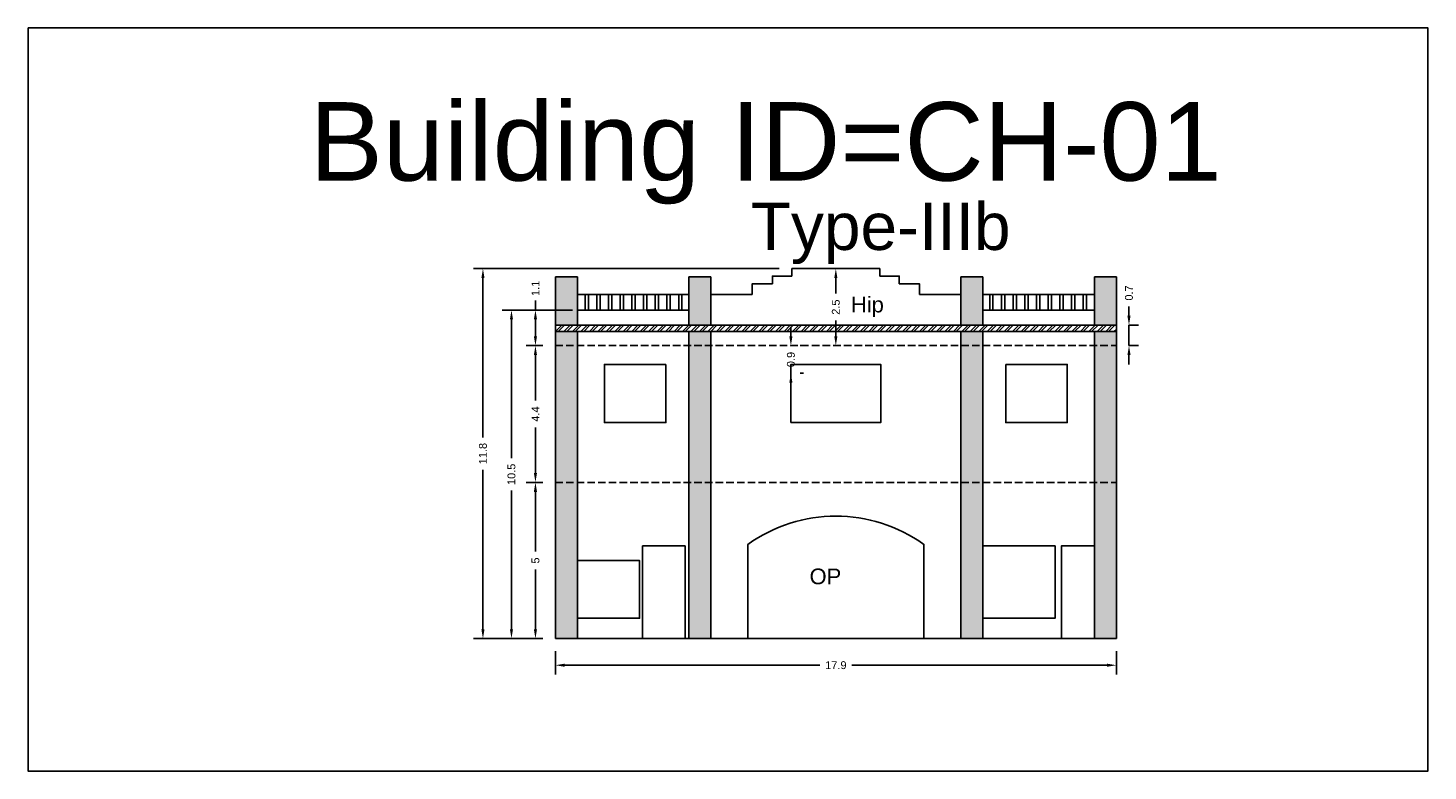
# Model space of a CAD drawing. Header units: metres. Extents: x 3416649 to 3417085, y -6712799 to -6712690.
# Tile 2 of 13: x 3416649 to 3416694, y -6712714 to -6712690. Entities that reach past the tile are written whole.
import ezdxf

# ---------------------------------------------------------------- set-up
doc = ezdxf.new("R2010")
doc.units = ezdxf.units.M
doc.linetypes.add('ACAD_ISO02W100', pattern=[15, 12, -3])
doc.layers.add('Dotted', color=7, linetype='ACAD_ISO02W100', plot=False)
doc.styles.get("Standard").update_dxf_attribs({"font": 'arial.ttf'})
doc.dimstyles.new('ISO-25', dxfattribs={"dimtxt": 0.25, "dimasz": 0.3, "dimexe": 0.3, "dimexo": 0.4, "dimgap": 0.2, "dimtad": 0, "dimdec": 1, "dimdsep": 46, "dimtxsty": 'Standard', "dimcen": 2.5, "dimadec": 0, "dimazin": 0, "dimtfac": 1, "dimtdec": 1, "dimtmove": 0, "dimatfit": 3, "dimfxl": 1, "dimarcsym": 0})

# ---------------------------------------------------------------- blocks, each defined once
blk = doc.blocks.new('*D4')
at = {"color": 0, "lineweight": -2, "transparency": 16777216}
for p, q in [((3416665.765, -6712704.551), (3416665.232, -6712704.551)), ((3416665.532, -6712704.851), (3416665.532, -6712706.754)), ((3416665.532, -6712709.223), (3416665.532, -6712707.32)), ((3416665.765, -6712709.523), (3416665.232, -6712709.523))]:
    blk.add_line(p, q, dxfattribs=at)
at = {"color": 0, "transparency": 16777216}
for points in [[(3416665.482, -6712704.851), (3416665.582, -6712704.851), (3416665.532, -6712704.551)], [(3416665.482, -6712709.223), (3416665.582, -6712709.223), (3416665.532, -6712709.523)]]:
    blk.add_solid(points, dxfattribs=at)
at = {"layer": 'Defpoints', "color": 0, "transparency": 16777216}
for p in [(3416665.532, -6712704.551), (3416666.165, -6712704.551), (3416666.165, -6712709.523)]:
    blk.add_point(p, dxfattribs=at)
at = {"color": 0, "transparency": 16777216, "insert": (3416665.532, -6712707.037), "char_height": 0.25, "attachment_point": 5, "rotation": 90}
blk.add_mtext('5', dxfattribs=at)
blk = doc.blocks.new('*D5')
at = {"color": 0, "lineweight": -2, "transparency": 16777216}
for p, q in [((3416665.765, -6712700.196), (3416665.232, -6712700.196)), ((3416665.532, -6712700.496), (3416665.532, -6712701.941)), ((3416665.532, -6712704.251), (3416665.532, -6712702.806)), ((3416665.765, -6712704.551), (3416665.232, -6712704.551))]:
    blk.add_line(p, q, dxfattribs=at)
at = {"color": 0, "transparency": 16777216}
for points in [[(3416665.482, -6712700.496), (3416665.582, -6712700.496), (3416665.532, -6712700.196)], [(3416665.482, -6712704.251), (3416665.582, -6712704.251), (3416665.532, -6712704.551)]]:
    blk.add_solid(points, dxfattribs=at)
at = {"layer": 'Defpoints', "color": 0, "transparency": 16777216}
for p in [(3416665.532, -6712700.196), (3416666.165, -6712700.196), (3416666.165, -6712704.551)]:
    blk.add_point(p, dxfattribs=at)
at = {"color": 0, "transparency": 16777216, "insert": (3416665.532, -6712702.374), "char_height": 0.25, "attachment_point": 5, "rotation": 90}
blk.add_mtext('4.4', dxfattribs=at)
blk = doc.blocks.new('*D6')
at = {"color": 0, "lineweight": -2, "transparency": 16777216}
for p, q in [((3416666.715, -6712699.063), (3416665.232, -6712699.063)), ((3416665.532, -6712699.063), (3416665.532, -6712698.763)), ((3416665.532, -6712699.896), (3416665.532, -6712699.363)), ((3416665.765, -6712700.196), (3416665.232, -6712700.196))]:
    blk.add_line(p, q, dxfattribs=at)
at = {"color": 0, "transparency": 16777216}
for points in [[(3416665.482, -6712699.363), (3416665.582, -6712699.363), (3416665.532, -6712699.063)], [(3416665.482, -6712699.896), (3416665.582, -6712699.896), (3416665.532, -6712700.196)]]:
    blk.add_solid(points, dxfattribs=at)
at = {"layer": 'Defpoints', "color": 0, "transparency": 16777216}
for p in [(3416665.532, -6712699.063), (3416667.115, -6712699.063), (3416666.165, -6712700.196)]:
    blk.add_point(p, dxfattribs=at)
at = {"color": 0, "transparency": 16777216, "insert": (3416665.532, -6712698.371), "char_height": 0.25, "attachment_point": 5, "rotation": 90}
blk.add_mtext('1.1', dxfattribs=at)
blk = doc.blocks.new('*D7')
at = {"color": 0, "lineweight": -2, "transparency": 16777216}
for p, q in [((3416675.49, -6712697.743), (3416675.39, -6712697.743)), ((3416675.09, -6712698.043), (3416675.09, -6712698.539)), ((3416675.09, -6712699.896), (3416675.09, -6712699.4)), ((3416675.49, -6712700.196), (3416675.39, -6712700.196))]:
    blk.add_line(p, q, dxfattribs=at)
at = {"color": 0, "transparency": 16777216}
for points in [[(3416675.04, -6712698.043), (3416675.14, -6712698.043), (3416675.09, -6712697.743)], [(3416675.04, -6712699.896), (3416675.14, -6712699.896), (3416675.09, -6712700.196)]]:
    blk.add_solid(points, dxfattribs=at)
at = {"layer": 'Defpoints', "color": 0, "transparency": 16777216}
for p in [(3416675.09, -6712697.743), (3416675.09, -6712700.196), (3416675.09, -6712700.196)]:
    blk.add_point(p, dxfattribs=at)
at = {"color": 0, "transparency": 16777216, "insert": (3416675.09, -6712698.97), "char_height": 0.25, "attachment_point": 5, "rotation": 90}
blk.add_mtext('2.5', dxfattribs=at)
blk = doc.blocks.new('*D8')
at = {"color": 0, "lineweight": -2, "transparency": 16777216}
for p, q in [((3416673.66, -6712699.896), (3416673.66, -6712699.596)), ((3416673.66, -6712700.196), (3416673.66, -6712700.209)), ((3416674.06, -6712700.196), (3416673.96, -6712700.196)), ((3416673.66, -6712701.077), (3416673.66, -6712701.065)), ((3416674.06, -6712701.077), (3416673.96, -6712701.077)), ((3416673.66, -6712701.377), (3416673.66, -6712701.677))]:
    blk.add_line(p, q, dxfattribs=at)
at = {"color": 0, "transparency": 16777216}
for points in [[(3416673.61, -6712699.896), (3416673.71, -6712699.896), (3416673.66, -6712700.196)], [(3416673.61, -6712701.377), (3416673.71, -6712701.377), (3416673.66, -6712701.077)]]:
    blk.add_solid(points, dxfattribs=at)
at = {"layer": 'Defpoints', "color": 0, "transparency": 16777216}
for p in [(3416673.66, -6712700.196), (3416673.66, -6712700.196), (3416673.66, -6712701.077)]:
    blk.add_point(p, dxfattribs=at)
at = {"color": 0, "transparency": 16777216, "insert": (3416673.66, -6712700.637), "char_height": 0.25, "attachment_point": 5, "rotation": 90}
blk.add_mtext('0.9', dxfattribs=at)
blk = doc.blocks.new('*D9')
at = {"color": 0, "lineweight": -2, "transparency": 16777216}
for p, q in [((3416666.165, -6712709.923), (3416666.165, -6712710.67)), ((3416684.015, -6712709.923), (3416684.015, -6712710.67)), ((3416666.465, -6712710.37), (3416674.576, -6712710.37)), ((3416683.715, -6712710.37), (3416675.603, -6712710.37))]:
    blk.add_line(p, q, dxfattribs=at)
at = {"color": 0, "transparency": 16777216}
for points in [[(3416666.465, -6712710.32), (3416666.465, -6712710.42), (3416666.165, -6712710.37)], [(3416683.715, -6712710.32), (3416683.715, -6712710.42), (3416684.015, -6712710.37)]]:
    blk.add_solid(points, dxfattribs=at)
at = {"layer": 'Defpoints', "color": 0, "transparency": 16777216}
for p in [(3416666.165, -6712709.523), (3416684.015, -6712709.523), (3416684.015, -6712710.37)]:
    blk.add_point(p, dxfattribs=at)
at = {"color": 0, "transparency": 16777216, "insert": (3416675.09, -6712710.37), "char_height": 0.25, "attachment_point": 5}
blk.add_mtext('17.9', dxfattribs=at)
blk = doc.blocks.new('*D10')
at = {"color": 0, "lineweight": -2, "transparency": 16777216}
for p, q in [((3416666.715, -6712699.063), (3416664.469, -6712699.063)), ((3416664.769, -6712699.363), (3416664.769, -6712703.779)), ((3416664.769, -6712709.223), (3416664.769, -6712704.807)), ((3416665.765, -6712709.523), (3416664.469, -6712709.523))]:
    blk.add_line(p, q, dxfattribs=at)
at = {"color": 0, "transparency": 16777216}
for points in [[(3416664.719, -6712699.363), (3416664.819, -6712699.363), (3416664.769, -6712699.063)], [(3416664.719, -6712709.223), (3416664.819, -6712709.223), (3416664.769, -6712709.523)]]:
    blk.add_solid(points, dxfattribs=at)
at = {"layer": 'Defpoints', "color": 0, "transparency": 16777216}
for p in [(3416664.769, -6712699.063), (3416667.115, -6712699.063), (3416666.165, -6712709.523)]:
    blk.add_point(p, dxfattribs=at)
at = {"color": 0, "transparency": 16777216, "insert": (3416664.769, -6712704.293), "char_height": 0.25, "attachment_point": 5, "rotation": 90}
blk.add_mtext('10.5', dxfattribs=at)
blk = doc.blocks.new('*D11')
at = {"color": 0, "lineweight": -2, "transparency": 16777216}
for p, q in [((3416673.29, -6712697.743), (3416663.561, -6712697.743)), ((3416663.861, -6712698.043), (3416663.861, -6712703.12)), ((3416663.861, -6712709.223), (3416663.861, -6712704.146)), ((3416665.765, -6712709.523), (3416663.561, -6712709.523))]:
    blk.add_line(p, q, dxfattribs=at)
at = {"color": 0, "transparency": 16777216}
for points in [[(3416663.811, -6712698.043), (3416663.911, -6712698.043), (3416663.861, -6712697.743)], [(3416663.811, -6712709.223), (3416663.911, -6712709.223), (3416663.861, -6712709.523)]]:
    blk.add_solid(points, dxfattribs=at)
at = {"layer": 'Defpoints', "color": 0, "transparency": 16777216}
for p in [(3416663.861, -6712697.743), (3416673.69, -6712697.743), (3416666.165, -6712709.523)]:
    blk.add_point(p, dxfattribs=at)
at = {"color": 0, "transparency": 16777216, "insert": (3416663.861, -6712703.633), "char_height": 0.25, "attachment_point": 5, "rotation": 90}
blk.add_mtext('11.8', dxfattribs=at)
blk = doc.blocks.new('*D12')
at = {"color": 0, "lineweight": -2, "transparency": 16777216}
for p, q in [((3416684.417, -6712699.246), (3416684.417, -6712698.946)), ((3416684.415, -6712699.546), (3416684.717, -6712699.546)), ((3416684.417, -6712700.196), (3416684.417, -6712699.546)), ((3416684.415, -6712700.196), (3416684.717, -6712700.196)), ((3416684.417, -6712700.496), (3416684.417, -6712700.796))]:
    blk.add_line(p, q, dxfattribs=at)
at = {"color": 0, "transparency": 16777216}
for points in [[(3416684.367, -6712699.246), (3416684.467, -6712699.246), (3416684.417, -6712699.546)], [(3416684.367, -6712700.496), (3416684.467, -6712700.496), (3416684.417, -6712700.196)]]:
    blk.add_solid(points, dxfattribs=at)
at = {"layer": 'Defpoints', "color": 0, "transparency": 16777216}
for p in [(3416684.015, -6712699.546), (3416684.417, -6712699.546), (3416684.015, -6712700.196)]:
    blk.add_point(p, dxfattribs=at)
at = {"color": 0, "transparency": 16777216, "insert": (3416684.417, -6712698.519), "char_height": 0.25, "attachment_point": 5, "rotation": 90}
blk.add_mtext('0.7', dxfattribs=at)

msp = doc.modelspace()

# ---------------------------------------------------------------- hatches: boundary and pattern name
h = msp.add_hatch(color=256)
h.dxf.hatch_style = 1
h.paths.add_polyline_path([(3416666.865, -6712700.196), (3416666.165, -6712700.196), (3416666.165, -6712704.551), (3416666.865, -6712704.551)])
h.paths.add_polyline_path([(3416666.865, -6712699.746), (3416666.165, -6712699.746), (3416666.165, -6712700.196), (3416666.865, -6712700.196)])
h.paths.add_polyline_path([(3416666.865, -6712698.003), (3416666.165, -6712698.003), (3416666.165, -6712699.546), (3416666.865, -6712699.546)])
h.paths.add_polyline_path([(3416666.865, -6712704.551), (3416666.165, -6712704.551), (3416666.165, -6712709.523), (3416666.865, -6712709.523)])
h.paths.add_polyline_path([(3416671.115, -6712700.196), (3416670.415, -6712700.196), (3416670.415, -6712704.551), (3416671.115, -6712704.551)])
h.paths.add_polyline_path([(3416671.115, -6712704.551), (3416670.415, -6712704.551), (3416670.415, -6712709.523), (3416671.115, -6712709.523)])
h.paths.add_polyline_path([(3416671.115, -6712698.003), (3416670.415, -6712698.003), (3416670.415, -6712699.546), (3416671.115, -6712699.546)])
h.paths.add_polyline_path([(3416671.115, -6712699.746), (3416670.415, -6712699.746), (3416670.415, -6712700.196), (3416671.115, -6712700.196)])
h = msp.add_hatch(color=256)
h.dxf.hatch_style = 1
h.paths.add_polyline_path([(3416683.315, -6712700.196), (3416684.015, -6712700.196), (3416684.015, -6712704.551), (3416683.315, -6712704.551)])
h.paths.add_polyline_path([(3416683.315, -6712699.746), (3416684.015, -6712699.746), (3416684.015, -6712700.196), (3416683.315, -6712700.196)])
h.paths.add_polyline_path([(3416683.315, -6712698.003), (3416684.015, -6712698.003), (3416684.015, -6712699.546), (3416683.315, -6712699.546)])
h.paths.add_polyline_path([(3416683.315, -6712704.551), (3416684.015, -6712704.551), (3416684.015, -6712709.523), (3416683.315, -6712709.523)])
h.paths.add_polyline_path([(3416679.065, -6712700.196), (3416679.765, -6712700.196), (3416679.765, -6712704.551), (3416679.065, -6712704.551)])
h.paths.add_polyline_path([(3416679.065, -6712704.551), (3416679.765, -6712704.551), (3416679.765, -6712709.523), (3416679.065, -6712709.523)])
h.paths.add_polyline_path([(3416679.065, -6712698.003), (3416679.765, -6712698.003), (3416679.765, -6712699.546), (3416679.065, -6712699.546)])
h.paths.add_polyline_path([(3416679.065, -6712699.746), (3416679.765, -6712699.746), (3416679.765, -6712700.196), (3416679.065, -6712700.196)])
h = msp.add_hatch()
h.set_pattern_fill('ANSI32', color=256, scale=0.02)
h.set_pattern_definition([(45, (-7.64061, 0), (-0.134703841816, 0.134703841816), []), (45, (-7.5508, 0), (-0.134703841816, 0.134703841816), [])])
h.paths.add_polyline_path([(3416666.165, -6712699.546), (3416666.165, -6712699.746), (3416684.015, -6712699.746), (3416684.015, -6712699.546)])
h = msp.add_hatch()
h.set_pattern_fill('ANGLE', color=256)
h.set_pattern_definition([(0, (0, 0), (0, 6.985), [5.08, -1.905]), (90, (0, 0), (-6.985, 4e-16), [5.08, -1.905])])
h.paths.add_polyline_path([(3416677.756, -6712702.899), (3416677.304, -6712702.899), (3416677.304, -6712710.77), (3416677.756, -6712710.77)])
h.paths.add_polyline_path([(3416677.756, -6712702.419), (3416677.304, -6712702.419), (3416677.304, -6712702.899), (3416677.756, -6712702.899)])
h.paths.add_polyline_path([(3416677.756, -6712702.119), (3416677.304, -6712702.119), (3416677.304, -6712702.419), (3416677.756, -6712702.419)])
h.paths.add_polyline_path([(3416677.756, -6712701.216), (3416677.304, -6712701.216), (3416677.304, -6712702.119), (3416677.756, -6712702.119)])

# ---------------------------------------------------------------- linework, layer by layer
for points in [[(3416649.386, -6712690.082), (3416693.931, -6712690.082), (3416693.931, -6712713.738), (3416649.386, -6712713.738)], [(3416669.685, -6712700.796), (3416669.685, -6712702.646), (3416667.725, -6712702.646), (3416667.725, -6712700.796)], [(3416673.66, -6712702.646), (3416673.66, -6712700.796), (3416676.52, -6712700.796), (3416676.52, -6712702.646)], [(3416680.495, -6712700.796), (3416680.495, -6712702.646), (3416682.455, -6712702.646), (3416682.455, -6712700.796)]]:
    msp.add_lwpolyline(points, close=True)
for points in [[(3416673.69, -6712697.743), (3416676.49, -6712697.743)], [(3416673.69, -6712697.743), (3416673.69, -6712697.983)], [(3416676.49, -6712697.743), (3416676.49, -6712697.983)], [(3416666.165, -6712698.003), (3416666.865, -6712698.003)], [(3416666.165, -6712698.003), (3416666.165, -6712709.523)], [(3416666.865, -6712698.003), (3416666.865, -6712699.546)], [(3416670.415, -6712698.003), (3416670.415, -6712699.546)], [(3416670.415, -6712698.003), (3416671.115, -6712698.003)], [(3416671.115, -6712698.003), (3416671.115, -6712699.546)], [(3416673.69, -6712697.983), (3416673.07, -6712697.983), (3416673.07, -6712698.223), (3416672.43, -6712698.223), (3416672.43, -6712698.563)], [(3416676.49, -6712697.983), (3416677.11, -6712697.983), (3416677.11, -6712698.223), (3416677.75, -6712698.223), (3416677.75, -6712698.563)], [(3416679.765, -6712698.003), (3416679.065, -6712698.003)], [(3416679.065, -6712698.003), (3416679.065, -6712699.546)], [(3416679.765, -6712698.003), (3416679.765, -6712699.546)], [(3416684.015, -6712698.003), (3416683.315, -6712698.003)], [(3416683.315, -6712698.003), (3416683.315, -6712699.546)], [(3416684.015, -6712698.003), (3416684.015, -6712709.523)], [(3416666.865, -6712698.563), (3416670.415, -6712698.563)], [(3416667.115, -6712699.063), (3416667.115, -6712698.563)], [(3416667.215, -6712699.063), (3416667.215, -6712698.563)], [(3416667.487, -6712699.063), (3416667.487, -6712698.563)], [(3416667.587, -6712699.063), (3416667.587, -6712698.563)], [(3416667.859, -6712699.063), (3416667.859, -6712698.563)], [(3416667.959, -6712699.063), (3416667.959, -6712698.563)], [(3416668.23, -6712699.063), (3416668.23, -6712698.563)], [(3416668.33, -6712699.063), (3416668.33, -6712698.563)], [(3416668.602, -6712699.063), (3416668.602, -6712698.563)], [(3416668.702, -6712699.063), (3416668.702, -6712698.563)], [(3416668.974, -6712699.063), (3416668.974, -6712698.563)], [(3416669.074, -6712699.063), (3416669.074, -6712698.563)], [(3416669.345, -6712699.063), (3416669.345, -6712698.563)], [(3416669.445, -6712699.063), (3416669.445, -6712698.563)], [(3416669.717, -6712699.063), (3416669.717, -6712698.563)], [(3416669.817, -6712699.063), (3416669.817, -6712698.563)], [(3416670.089, -6712699.063), (3416670.089, -6712698.563)], [(3416670.189, -6712699.063), (3416670.189, -6712698.563)], [(3416671.115, -6712698.563), (3416672.43, -6712698.563)], [(3416677.75, -6712698.563), (3416679.065, -6712698.563)], [(3416683.315, -6712698.563), (3416679.765, -6712698.563)], [(3416679.765, -6712698.563), (3416683.315, -6712698.563)], [(3416679.99, -6712699.063), (3416679.99, -6712698.563)], [(3416680.09, -6712699.063), (3416680.09, -6712698.563)], [(3416680.362, -6712699.063), (3416680.362, -6712698.563)], [(3416680.462, -6712699.063), (3416680.462, -6712698.563)], [(3416680.734, -6712699.063), (3416680.734, -6712698.563)], [(3416680.834, -6712699.063), (3416680.834, -6712698.563)], [(3416681.105, -6712699.063), (3416681.105, -6712698.563)], [(3416681.205, -6712699.063), (3416681.205, -6712698.563)], [(3416681.477, -6712699.063), (3416681.477, -6712698.563)], [(3416681.577, -6712699.063), (3416681.577, -6712698.563)], [(3416681.849, -6712699.063), (3416681.849, -6712698.563)], [(3416681.949, -6712699.063), (3416681.949, -6712698.563)], [(3416682.22, -6712699.063), (3416682.22, -6712698.563)], [(3416682.32, -6712699.063), (3416682.32, -6712698.563)], [(3416682.592, -6712699.063), (3416682.592, -6712698.563)], [(3416682.692, -6712699.063), (3416682.692, -6712698.563)], [(3416682.964, -6712699.063), (3416682.964, -6712698.563)], [(3416683.064, -6712699.063), (3416683.064, -6712698.563)], [(3416666.865, -6712699.063), (3416670.415, -6712699.063)], [(3416683.315, -6712699.063), (3416679.765, -6712699.063)], [(3416666.165, -6712699.546), (3416684.015, -6712699.546)], [(3416666.165, -6712699.746), (3416684.015, -6712699.746)], [(3416666.865, -6712699.746), (3416666.865, -6712709.523)], [(3416670.415, -6712699.746), (3416670.415, -6712709.523)], [(3416671.115, -6712699.746), (3416671.115, -6712709.523)], [(3416679.065, -6712699.746), (3416679.065, -6712709.523)], [(3416679.765, -6712699.746), (3416679.765, -6712709.523)], [(3416683.315, -6712699.746), (3416683.315, -6712709.523)], [(3416668.94, -6712709.523), (3416668.94, -6712706.573), (3416670.293, -6712706.573), (3416670.293, -6712709.523)], [(3416679.765, -6712706.573), (3416682.065, -6712706.573), (3416682.065, -6712708.873), (3416679.765, -6712708.873)], [(3416682.265, -6712709.523), (3416682.265, -6712706.573), (3416683.315, -6712706.573)], [(3416666.865, -6712707.041), (3416668.843, -6712707.041), (3416668.843, -6712708.873), (3416666.865, -6712708.873)], [(3416666.165, -6712709.523), (3416684.015, -6712709.523)]]:
    msp.add_lwpolyline(points)
msp.add_lwpolyline([(3416677.89, -6712709.523), (3416677.89, -6712706.523, 0.321429), (3416672.29, -6712706.523), (3416672.29, -6712709.523)], format="xyb")
at = {"layer": 'Dotted', "ltscale": 0.02}
for points in [[(3416666.165, -6712700.196), (3416684.015, -6712700.196)], [(3416666.165, -6712704.551), (3416684.015, -6712704.551)]]:
    msp.add_lwpolyline(points, dxfattribs=at)

# ---------------------------------------------------------------- texts
at = {"attachment_point": 1}
for s, width, heights, insert, char_height in [('Building ID=CH-01', 67.86454, [0.517], (3416658.346, -6712692.443), 2.5), ('Type-IIIb', 9.99112, [0.517], (3416672.382, -6712695.649), 1.5), ('Hip', 1.17554, [0], (3416675.57, -6712698.638), 0.5), ('OP', 1.17554, [0], (3416674.254, -6712707.292), 0.5)]:
    msp.add_mtext_dynamic_manual_height_columns(s, width=width, gutter_width=12.5, heights=heights, dxfattribs=dict(at, insert=insert, char_height=char_height))

# ---------------------------------------------------------------- dimensions: what is measured, and where the dimension line sits
for base, p1, p2, picture, middle in [((3416663.861, -6712697.743), (3416666.165, -6712709.523), (3416673.69, -6712697.743), '*D11', (3416663.861, -6712703.633)), ((3416675.09, -6712700.196), (3416675.09, -6712697.743), (3416675.09, -6712700.196), '*D7', (3416675.09, -6712698.97)), ((3416665.532, -6712699.063), (3416666.165, -6712700.196), (3416667.115, -6712699.063), '*D6', (3416665.532, -6712698.371)), ((3416684.416579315, -6712699.546410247), (3416684.014512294, -6712700.196410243), (3416684.014512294, -6712699.546410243), '*D12', (3416684.416579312, -6712698.518835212)), ((3416664.769, -6712699.063), (3416666.165, -6712709.523), (3416667.115, -6712699.063), '*D10', (3416664.769, -6712704.293)), ((3416665.532, -6712700.196), (3416666.165, -6712704.551), (3416666.165, -6712700.196), '*D5', (3416665.532, -6712702.374)), ((3416665.532, -6712704.551), (3416666.165, -6712709.523), (3416666.165, -6712704.551), '*D4', (3416665.532, -6712707.037))]:
    dim = msp.add_linear_dim(base=base, p1=p1, p2=p2, angle=90, dimstyle='ISO-25')
    dim.commit()
    dim.dimension.update_dxf_attribs({"geometry": picture, "text_midpoint": middle})
dim = msp.add_linear_dim(base=(3416673.66, -6712700.196), p1=(3416673.66, -6712701.077), p2=(3416673.66, -6712700.196), angle=90, dimstyle='ISO-25')
dim.commit()
dim.dimension.update_dxf_attribs({"geometry": '*D8', "text_midpoint": (3416673.66, -6712700.637), "dimtype": 160})
dim = msp.add_linear_dim(base=(3416684.014512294, -6712710.370210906), p1=(3416666.164512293, -6712709.523128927), p2=(3416684.014512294, -6712709.523128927), dimstyle='ISO-25')
dim.commit()
dim.dimension.update_dxf_attribs({"geometry": '*D9', "text_midpoint": (3416675.089512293, -6712710.370210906)})

doc.saveas('drawing.dxf')
